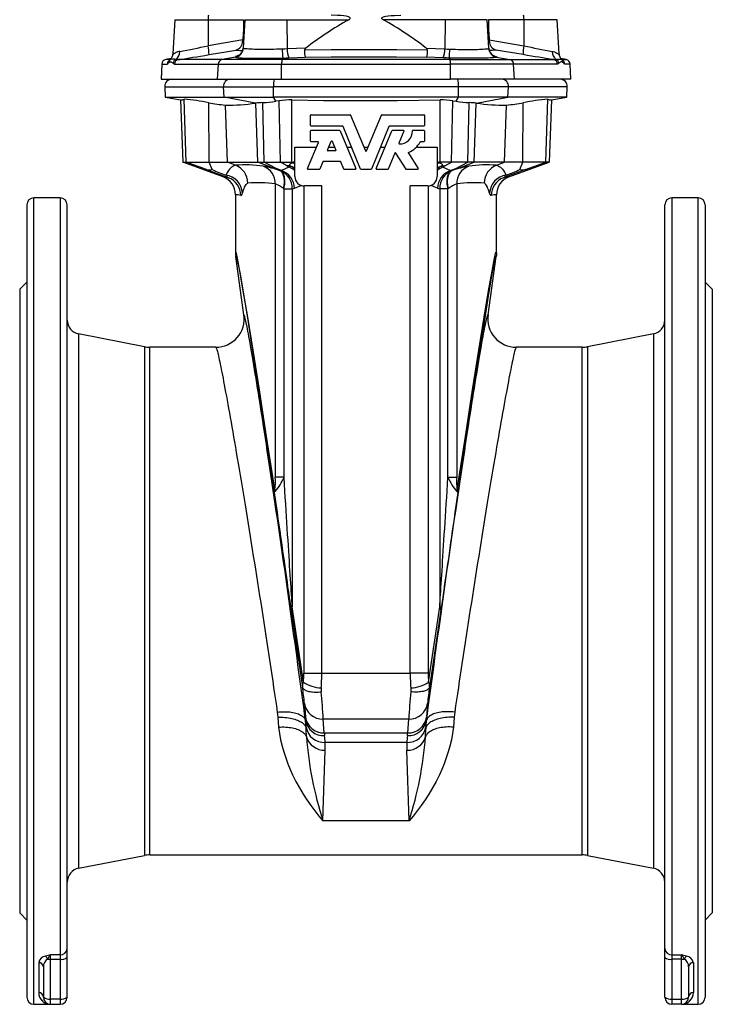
# Model space of a CAD drawing. Extents: x 9 to 1016, y 11 to 1315.
# Tile 2 of 4: x 28 to 320, y 433 to 848. Entities that reach past the tile are written whole.
import ezdxf

# ---------------------------------------------------------------- set-up
doc = ezdxf.new("R2010")
doc.units = 0
doc.layers.get('0').update_dxf_attribs({"linetype": 'CONTINUOUS'})

msp = doc.modelspace()

# ---------------------------------------------------------------- linework, layer by layer
at = {"color": 7, "linetype": 'CONTINUOUS'}
for p, q in [((93.77, 848.5), (93.01, 834.12)), ((93.77, 848.5), (107.83, 848.5)), ((107.83, 848.5), (107.79, 837.49)), ((107.83, 848.5), (122.74, 848.5)), ((123.27, 848.5), (122.64, 836.52)), ((122.74, 848.5), (122.69, 843.57)), ((123.27, 848.5), (141.01, 848.5)), ((141.01, 848.5), (141.12, 836.16)), ((141.01, 848.5), (167.18, 848.5)), ((207.76, 848.5), (181.59, 848.5)), ((207.76, 848.5), (207.65, 836.16)), ((225.51, 848.5), (207.76, 848.5)), ((226.13, 836.52), (225.51, 848.5)), ((226.03, 848.5), (226.08, 843.57)), ((240.94, 848.5), (226.03, 848.5)), ((240.94, 848.5), (240.98, 837.49)), ((255.01, 848.5), (240.94, 848.5)), ((255.76, 834.12), (255.01, 848.5)), ((123.03, 844), (122.69, 843.57)), ((225.74, 844), (226.08, 843.57)), ((122.42, 840), (107.79, 837.49)), ((122.38, 839.36), (122.42, 840)), ((122.79, 839.33), (122.38, 839.36)), ((225.99, 839.33), (226.39, 839.36)), ((226.39, 839.36), (226.35, 840)), ((226.35, 840), (240.98, 837.49)), ((122.67, 836.45), (122.65, 836.52)), ((149, 836.51), (141.12, 836.16)), ((199.77, 836.51), (207.65, 836.16)), ((226.1, 836.45), (226.13, 836.52)), ((92.2, 832.07), (89.95, 831.67)), ((91.76, 831.67), (89.95, 831.67)), ((113.7, 831.67), (95.22, 831.67)), ((119.34, 832.72), (113.7, 831.67)), ((138.96, 831.67), (113.7, 831.67)), ((139.29, 832.34), (138.96, 831.67)), ((209.82, 831.67), (138.96, 831.67)), ((141.87, 832.43), (148.8, 832.74)), ((206.9, 832.43), (199.97, 832.74)), ((209.48, 832.34), (209.82, 831.67)), ((209.82, 831.67), (235.07, 831.67)), ((229.43, 832.72), (235.07, 831.67)), ((235.07, 831.67), (253.55, 831.67)), ((258.82, 831.67), (256.57, 832.07)), ((257.01, 831.67), (258.82, 831.67)), ((257.42, 831.17), (257.41, 831.18)), ((88.3, 829.8), (87.97, 823.39)), ((88.3, 829.8), (90.61, 829.8)), ((93.59, 829.8), (112.14, 829.8)), ((111.82, 823.39), (112.14, 829.8)), ((112.14, 829.8), (138.81, 829.8)), ((138.78, 823.39), (138.81, 829.8)), ((138.81, 829.8), (209.96, 829.8)), ((209.99, 823.39), (209.96, 829.8)), ((236.64, 829.8), (209.96, 829.8)), ((236.95, 823.39), (236.64, 829.8)), ((255.18, 829.8), (236.64, 829.8)), ((260.47, 829.8), (258.16, 829.8)), ((260.81, 823.39), (260.47, 829.8)), ((87.97, 823.39), (111.82, 823.39)), ((111.82, 823.39), (138.78, 823.39)), ((138.78, 823.39), (209.99, 823.39)), ((236.95, 823.39), (209.99, 823.39)), ((260.81, 823.39), (236.95, 823.39)), ((89.52, 820.24), (89.75, 815.82)), ((89.52, 820.24), (114.34, 820.24)), ((114.34, 820.24), (135.38, 820.24)), ((114.56, 815.82), (114.34, 820.24)), ((213.39, 820.24), (135.38, 820.24)), ((135.4, 815.82), (135.38, 820.24)), ((213.37, 815.82), (213.39, 820.24)), ((234.43, 820.24), (213.39, 820.24)), ((234.21, 815.82), (234.43, 820.24)), ((259.25, 820.24), (234.43, 820.24)), ((259.02, 815.82), (259.25, 820.24)), ((89.75, 815.82), (96.25, 814.68)), ((89.75, 815.82), (114.56, 815.82)), ((96.25, 814.68), (97.16, 788.39)), ((98.61, 788.39), (97.68, 815.03)), ((114.56, 815.82), (135.4, 815.82)), ((127.86, 813.34), (114.56, 815.82)), ((213.37, 815.82), (135.4, 815.82)), ((136.35, 814.12), (135.4, 815.82)), ((137.71, 814.33), (136.35, 814.12)), ((138.35, 788.39), (137.71, 814.33)), ((143.14, 788.39), (143.14, 814.65)), ((205.63, 788.39), (205.63, 814.65)), ((210.42, 788.39), (211.06, 814.33)), ((211.06, 814.33), (212.42, 814.12)), ((212.42, 814.12), (213.37, 815.82)), ((234.21, 815.82), (213.37, 815.82)), ((220.91, 813.34), (234.21, 815.82)), ((259.02, 815.82), (234.21, 815.82)), ((250.16, 788.39), (251.09, 815.03)), ((252.53, 814.68), (251.61, 788.39)), ((252.53, 814.68), (259.02, 815.82)), ((108.23, 788.39), (108.1, 813.5)), ((115.95, 788.39), (115.12, 812.47)), ((127.92, 813.35), (127.86, 813.34)), ((128.77, 788.39), (127.92, 813.35)), ((131.47, 788.39), (130.85, 813.54)), ((217.3, 788.39), (217.92, 813.54)), ((220, 788.39), (220.86, 813.35)), ((220.86, 813.35), (220.91, 813.34)), ((232.82, 788.39), (233.65, 812.47)), ((240.54, 788.39), (240.67, 813.5)), ((151.03, 803.87), (151.03, 808.19)), ((151.27, 808.43), (167.67, 808.43)), ((167.9, 808.28), (174.16, 793.15)), ((174.61, 793.15), (180.88, 808.28)), ((181.1, 808.43), (198.79, 808.43)), ((199.03, 808.19), (199.03, 803.87)), ((151.03, 797.3), (151.03, 801.62)), ((164.47, 803.63), (151.27, 803.63)), ((151.27, 801.86), (163.28, 801.86)), ((163.5, 801.71), (170.13, 785.72)), ((172.12, 785.54), (164.69, 803.48)), ((184.08, 803.48), (176.65, 785.54)), ((178.64, 785.72), (185.27, 801.71)), ((198.79, 803.63), (184.31, 803.63)), ((185.49, 801.86), (190.17, 801.86)), ((190.39, 801.53), (188.29, 796.47)), ((194.23, 801.86), (198.79, 801.86)), ((199.03, 801.62), (199.03, 797.3)), ((154.09, 797.06), (151.27, 797.06)), ((158.18, 793.52), (159.72, 797.24)), ((160.16, 797.24), (161.7, 793.52)), ((198.79, 797.06), (197.42, 797.06)), ((144.39, 794.76), (153.5, 794.76)), ((144.39, 782.39), (144.39, 794.76)), ((149.76, 785.72), (154.31, 796.73)), ((161.48, 793.19), (158.4, 793.19)), ((158.69, 794.76), (161.19, 794.76)), ((166.39, 794.76), (168.3, 794.76)), ((173.5, 794.76), (175.27, 794.76)), ((180.47, 794.76), (182.39, 794.76)), ((195.63, 794.76), (204.39, 794.76)), ((204.39, 794.76), (204.39, 782.39)), ((163.52, 788.75), (156.37, 788.75)), ((186.53, 792.21), (183.76, 785.54)), ((191.25, 785.5), (186.95, 792.25)), ((192.24, 792.18), (196.33, 785.76)), ((97.16, 788.39), (98.61, 788.39)), ((114.12, 782.22), (97.16, 788.39)), ((98.61, 788.39), (108.23, 788.39)), ((107.15, 785.28), (98.61, 788.39)), ((108.23, 788.39), (115.95, 788.39)), ((109.49, 785.28), (108.23, 788.39)), ((115.95, 788.39), (128.77, 788.39)), ((119.34, 787.14), (115.95, 788.39)), ((128.77, 788.39), (131.47, 788.39)), ((135.7, 785.83), (128.77, 788.39)), ((131.47, 788.39), (138.35, 788.39)), ((136.45, 785.83), (131.47, 788.39)), ((135.7, 785.83), (138.07, 784.9)), ((138.71, 784.94), (136.45, 785.83)), ((138.4, 784.79), (138.07, 784.9)), ((138.35, 788.39), (143.14, 788.39)), ((141.21, 786.92), (138.35, 788.39)), ((141.85, 786.36), (138.71, 784.94)), ((141.21, 786.92), (141.85, 786.36)), ((141.93, 786.89), (141.93, 786.85)), ((143.14, 788.39), (143.68, 788.39)), ((143.14, 788.16), (143.14, 788.39)), ((144.39, 788.37), (143.68, 788.39)), ((154.65, 785.39), (149.98, 785.39)), ((156.14, 788.6), (154.87, 785.54)), ((165.01, 785.54), (163.74, 788.6)), ((169.91, 785.39), (165.23, 785.39)), ((176.43, 785.39), (172.34, 785.39)), ((183.54, 785.39), (178.87, 785.39)), ((196.12, 785.39), (191.45, 785.39)), ((204.39, 788.37), (205.1, 788.39)), ((205.63, 788.39), (205.1, 788.39)), ((210.42, 788.39), (205.63, 788.39)), ((205.63, 788.16), (205.63, 788.39)), ((206.84, 786.89), (206.84, 786.85)), ((207.56, 786.92), (206.92, 786.36)), ((206.92, 786.36), (210.06, 784.94)), ((207.56, 786.92), (210.42, 788.39)), ((210.06, 784.94), (212.32, 785.83)), ((210.38, 784.79), (210.7, 784.9)), ((217.3, 788.39), (210.42, 788.39)), ((213.08, 785.83), (210.7, 784.9)), ((212.32, 785.83), (217.3, 788.39)), ((213.08, 785.83), (220, 788.39)), ((220, 788.39), (217.3, 788.39)), ((232.82, 788.39), (220, 788.39)), ((229.43, 787.14), (232.82, 788.39)), ((240.54, 788.39), (232.82, 788.39)), ((234.65, 782.22), (251.61, 788.39)), ((239.29, 785.28), (240.54, 788.39)), ((250.16, 788.39), (240.54, 788.39)), ((241.62, 785.28), (250.16, 788.39)), ((251.61, 788.39), (250.16, 788.39)), ((136.13, 779.25), (136.13, 655.6)), ((139.62, 777.38), (139.83, 777.25)), ((139.83, 777.25), (143.32, 777.25)), ((139.83, 655.6), (139.83, 777.25)), ((143.32, 777.25), (143.32, 601.01)), ((144.29, 777.43), (147, 778.64)), ((148.22, 778.4), (148.22, 572.95)), ((155.74, 778.39), (148.39, 778.39)), ((155.74, 572.95), (155.74, 778.39)), ((200.39, 778.39), (193.03, 778.39)), ((193.03, 572.95), (193.03, 778.39)), ((200.55, 778.4), (200.55, 572.95)), ((204.48, 777.43), (201.78, 778.64)), ((205.46, 777.25), (205.46, 601.01)), ((208.94, 777.25), (205.46, 777.25)), ((209.15, 777.38), (208.94, 777.25)), ((208.94, 655.6), (208.94, 777.25)), ((212.64, 779.25), (212.64, 655.6)), ((45.39, 773.39), (34.39, 773.39)), ((34.39, 433.39), (34.39, 773.39)), ((45.39, 773.39), (45.39, 454.23)), ((119.39, 774.71), (119.39, 750.08)), ((229.39, 750.08), (229.39, 774.71)), ((314.39, 773.39), (303.39, 773.39)), ((303.39, 773.39), (303.39, 454.23)), ((314.39, 433.39), (314.39, 773.39)), ((31.39, 770.39), (31.39, 436.39)), ((48.39, 456.86), (48.39, 770.39)), ((300.39, 456.86), (300.39, 770.39)), ((317.39, 770.39), (317.39, 436.39)), ((122.94, 724.06), (119.48, 748.66)), ((225.83, 724.06), (229.29, 748.66)), ((31.39, 737.89), (28.39, 734.89)), ((28.39, 734.89), (28.39, 471.89)), ((320.39, 734.89), (317.39, 737.89)), ((320.39, 734.89), (320.39, 471.89)), ((80.97, 710.61), (53.24, 716)), ((53.24, 716), (53.24, 490.78)), ((295.53, 716), (267.8, 710.61)), ((295.53, 716), (295.53, 490.78)), ((80.97, 710.61), (80.97, 496.17)), ((111.06, 710.39), (83.26, 710.39)), ((83.26, 496.39), (83.26, 710.39)), ((265.51, 710.39), (237.72, 710.39)), ((265.51, 496.39), (265.51, 710.39)), ((267.8, 710.61), (267.8, 496.17)), ((139.83, 655.6), (136.13, 655.6)), ((208.94, 655.6), (212.64, 655.6)), ((142.81, 599.62), (147.61, 567.15)), ((148.01, 569.25), (143.32, 601.01)), ((200.77, 569.25), (205.46, 601.01)), ((205.96, 599.62), (201.17, 567.15)), ((148.22, 572.95), (155.74, 572.95)), ((155.74, 572.95), (193.03, 572.95)), ((200.55, 572.95), (193.03, 572.95)), ((148.44, 560.24), (148.87, 554.42)), ((200.33, 560.24), (199.9, 554.42)), ((148.99, 553.04), (148.86, 553.03)), ((192.41, 553.63), (156.36, 553.63)), ((156.79, 547.8), (156.36, 553.63)), ((191.98, 547.8), (192.41, 553.63)), ((199.78, 553.04), (199.91, 553.03)), ((149.16, 550.19), (149.18, 549.54)), ((149.3, 546.2), (149.18, 549.54)), ((199.47, 546.2), (199.6, 549.54)), ((199.61, 550.19), (199.6, 549.54)), ((156.79, 547.8), (191.98, 547.8)), ((191.63, 543.81), (157.14, 543.81)), ((156.25, 510.73), (157.15, 540.53)), ((192.52, 510.73), (191.62, 540.53)), ((192.52, 510.73), (156.25, 510.73)), ((53.24, 490.78), (80.97, 496.17)), ((83.26, 496.39), (265.51, 496.39)), ((267.8, 496.17), (295.53, 490.78)), ((28.39, 471.89), (31.39, 468.89)), ((317.39, 468.89), (320.39, 471.89)), ((48.39, 453.15), (48.39, 456.86)), ((300.39, 453.15), (300.39, 456.86)), ((45.39, 454.23), (41.39, 454.23)), ((41.39, 452.37), (41.39, 454.23)), ((45.39, 454.23), (45.39, 452.37)), ((48.39, 436.39), (48.39, 453.15)), ((300.39, 436.39), (300.39, 453.15)), ((303.39, 454.23), (307.39, 454.23)), ((303.39, 454.23), (303.39, 452.37)), ((307.39, 452.37), (307.39, 454.23)), ((36.39, 450.95), (36.39, 438.33)), ((38.39, 449.15), (38.39, 436.39)), ((41.39, 452.37), (45.39, 452.37)), ((41.39, 435.62), (41.39, 452.37)), ((45.39, 452.37), (45.39, 435.62)), ((307.39, 452.37), (303.39, 452.37)), ((303.39, 452.37), (303.39, 435.62)), ((307.39, 435.62), (307.39, 452.37)), ((310.39, 449.15), (310.39, 436.39)), ((312.39, 450.95), (312.39, 438.33)), ((34.39, 433.39), (41.39, 433.39)), ((45.39, 435.62), (41.39, 435.62)), ((41.39, 433.39), (41.39, 435.62)), ((41.39, 433.39), (45.39, 433.39)), ((45.39, 435.62), (45.39, 433.39)), ((303.39, 435.62), (307.39, 435.62)), ((303.39, 435.62), (303.39, 433.39)), ((307.39, 433.39), (303.39, 433.39)), ((307.39, 433.39), (307.39, 435.62)), ((307.39, 433.39), (314.39, 433.39))]:
    msp.add_line(p, q, dxfattribs=at)
for points in [[(167.18, 848.5), (167.39, 848.63), (167.58, 848.79), (167.67, 848.94), (167.7, 849.05), (167.69, 849.16), (167.65, 849.26), (167.51, 849.4), (167.3, 849.54), (167.05, 849.65), (166.58, 849.8), (166.09, 849.92), (165.09, 850.09), (163.74, 850.24), (162.39, 850.33), (159.67, 850.39)], [(181.59, 848.5), (181.38, 848.63), (181.2, 848.79), (181.1, 848.94), (181.07, 849.05), (181.08, 849.16), (181.13, 849.26), (181.26, 849.4), (181.48, 849.54), (181.72, 849.65), (182.19, 849.8), (182.68, 849.92), (183.69, 850.09), (185.03, 850.24), (186.38, 850.33), (189.1, 850.39)], [(122.69, 843.57), (122.65, 843.12), (122.62, 842.67), (122.59, 842.23), (122.55, 841.78), (122.52, 841.34), (122.49, 840.89), (122.45, 840.44), (122.42, 840)], [(226.08, 843.57), (226.12, 843.12), (226.15, 842.67), (226.19, 842.23), (226.22, 841.78), (226.25, 841.34), (226.29, 840.89), (226.32, 840.44), (226.35, 840)], [(95.88, 835.12), (95.41, 835.02), (94.98, 834.88), (94.4, 834.62), (93.91, 834.35), (93.64, 834.18), (93.41, 834.05), (93.23, 833.97), (93.09, 833.96), (93.02, 834.04), (93.02, 834.12)], [(108.2, 833.76), (116.07, 835.11), (119.5, 835.7)], [(119.5, 835.7), (120.29, 835.64), (121.15, 835.57), (122.08, 835.5), (122.43, 835.47)], [(139.06, 836.07), (137.88, 836.04), (136.69, 836.01), (135.52, 835.99), (134.23, 835.97), (132.97, 835.96), (131.74, 835.96), (130.56, 835.96), (129.44, 835.96), (128.38, 835.98), (127.39, 836), (126.48, 836.03), (125.66, 836.06), (124.92, 836.1), (124.28, 836.15), (123.74, 836.2), (123.22, 836.28), (122.86, 836.36), (122.67, 836.45)], [(141.12, 836.16), (140.1, 836.11), (139.06, 836.07)], [(200.33, 835.63), (187.36, 835.74), (174.39, 835.78), (159.64, 835.73), (148.44, 835.63)], [(207.65, 836.16), (208.67, 836.11), (209.71, 836.07)], [(209.71, 836.07), (210.89, 836.04), (212.08, 836.01), (213.25, 835.99), (214.54, 835.97), (215.81, 835.96), (217.03, 835.96), (218.21, 835.96), (219.33, 835.96), (220.39, 835.98), (221.38, 836), (222.29, 836.03), (223.11, 836.06), (223.85, 836.1), (224.49, 836.15), (225.03, 836.2), (225.55, 836.28), (225.91, 836.36), (226.1, 836.45)], [(229.27, 835.7), (228.48, 835.64), (227.62, 835.57), (226.7, 835.5), (226.34, 835.47)], [(240.58, 833.76), (232.7, 835.11), (229.27, 835.7)], [(252.9, 835.12), (253.36, 835.02), (253.79, 834.88), (254.37, 834.62), (254.86, 834.35), (255.14, 834.18), (255.36, 834.05), (255.54, 833.97), (255.68, 833.96), (255.75, 834.04), (255.75, 834.12)], [(90.99, 830.11), (91.18, 830.33), (91.36, 830.49), (91.75, 830.7), (91.98, 830.73), (92.2, 830.71), (92.43, 830.63), (92.66, 830.49), (92.87, 830.33), (93.09, 830.11)], [(91.36, 831.18), (91.35, 831.17), (91.35, 831.17)], [(94.24, 831.78), (93.65, 831.85), (93.16, 831.85), (92.76, 831.83), (92.44, 831.81), (92.18, 831.82), (92.03, 831.85), (91.99, 831.86), (91.99, 831.86)], [(95.22, 831.67), (94.72, 831.68), (94.24, 831.78)], [(95.22, 831.67), (96, 831.78), (96.82, 831.91), (97.7, 832.04), (98.6, 832.18), (100, 832.4), (101.45, 832.63), (103, 832.88), (104.6, 833.15), (106.38, 833.45), (108.2, 833.76)], [(120.87, 833.46), (120.53, 833.36), (120.02, 833.19), (119.65, 833.04), (119.41, 832.92), (119.31, 832.81), (119.34, 832.72)], [(119.34, 832.72), (119.48, 832.65), (119.75, 832.59), (120.12, 832.53), (120.61, 832.47), (121.27, 832.42), (122.04, 832.37), (122.94, 832.33), (123.94, 832.3), (125.05, 832.27), (126.26, 832.25), (127.55, 832.23), (128.92, 832.23), (130.35, 832.23), (131.85, 832.23), (133.4, 832.24), (134.97, 832.26), (136.4, 832.28), (137.85, 832.31), (139.29, 832.34)], [(139.29, 832.34), (140.59, 832.38), (141.87, 832.43)], [(148.8, 832.74), (159.66, 832.84), (174.39, 832.89), (187.18, 832.86), (199.97, 832.74)], [(209.48, 832.34), (208.19, 832.38), (206.9, 832.43)], [(229.43, 832.72), (229.29, 832.65), (229.03, 832.59), (228.65, 832.53), (228.16, 832.47), (227.51, 832.42), (226.73, 832.37), (225.83, 832.33), (224.83, 832.3), (223.72, 832.27), (222.52, 832.25), (221.22, 832.23), (219.86, 832.23), (218.42, 832.23), (216.92, 832.23), (215.38, 832.24), (213.8, 832.26), (212.37, 832.28), (210.92, 832.31), (209.48, 832.34)], [(227.9, 833.46), (228.24, 833.36), (228.75, 833.19), (229.12, 833.04), (229.36, 832.92), (229.46, 832.81), (229.43, 832.72)], [(253.55, 831.67), (252.77, 831.78), (251.95, 831.91), (251.08, 832.04), (250.17, 832.18), (248.78, 832.4), (247.32, 832.63), (245.77, 832.88), (244.17, 833.15), (242.39, 833.45), (240.58, 833.76)], [(253.55, 831.67), (254.06, 831.68), (254.53, 831.78)], [(254.53, 831.78), (255.12, 831.85), (255.61, 831.85), (256.01, 831.83), (256.33, 831.81), (256.59, 831.82), (256.74, 831.85), (256.79, 831.86), (256.78, 831.86)], [(257.78, 830.11), (257.6, 830.33), (257.41, 830.49), (257.02, 830.7), (256.8, 830.73), (256.57, 830.71), (256.34, 830.63), (256.11, 830.49), (255.9, 830.33), (255.68, 830.11)], [(90.61, 829.8), (90.79, 829.89), (90.99, 830.11)], [(93.09, 830.11), (93.33, 829.89), (93.59, 829.8)], [(255.68, 830.11), (255.44, 829.89), (255.18, 829.8)], [(258.16, 829.8), (257.98, 829.89), (257.78, 830.11)], [(143.14, 814.65), (156.46, 814.5), (169.78, 814.43), (187.71, 814.47), (205.63, 814.65)], [(107.15, 785.28), (108.98, 784.6), (110.86, 783.9), (112.79, 783.19), (114.75, 782.46), (116.38, 781.86)], [(119.34, 787.14), (119, 787.07), (118.61, 786.9), (118.19, 786.65), (117.74, 786.32), (117.3, 785.91), (116.87, 785.44), (116.43, 784.87), (116.02, 784.25), (115.29, 782.92)], [(139.62, 777.38), (139.75, 777.99), (139.85, 778.59), (139.92, 779.19), (139.96, 779.77), (139.97, 780.34), (139.96, 780.89), (139.92, 781.42), (139.84, 781.93), (139.75, 782.4), (139.62, 782.85), (139.47, 783.26), (139.29, 783.64), (139.09, 783.97), (138.87, 784.27), (138.62, 784.52), (138.36, 784.73), (138.07, 784.9)], [(139.83, 777.25), (139.95, 777.86), (140.05, 778.46), (140.11, 779.06), (140.16, 779.64), (140.17, 780.21), (140.16, 780.76), (140.12, 781.29), (140.06, 781.8), (139.96, 782.28), (139.85, 782.72), (139.71, 783.14), (139.54, 783.51), (139.35, 783.85), (139.14, 784.15), (138.91, 784.41), (138.66, 784.62), (138.4, 784.79)], [(141.93, 786.89), (141.23, 786.92), (141.21, 786.92)], [(143.68, 788.39), (143.41, 788.28), (143.14, 788.16)], [(205.1, 788.39), (205.37, 788.28), (205.63, 788.16)], [(206.84, 786.89), (207.54, 786.92), (207.56, 786.92)], [(208.94, 777.25), (208.82, 777.86), (208.73, 778.46), (208.66, 779.06), (208.62, 779.64), (208.6, 780.21), (208.61, 780.76), (208.65, 781.29), (208.72, 781.8), (208.81, 782.28), (208.92, 782.72), (209.06, 783.14), (209.23, 783.51), (209.42, 783.85), (209.63, 784.15), (209.86, 784.41), (210.11, 784.62), (210.38, 784.79)], [(209.15, 777.38), (209.02, 777.99), (208.93, 778.59), (208.86, 779.19), (208.81, 779.77), (208.8, 780.34), (208.81, 780.89), (208.86, 781.42), (208.93, 781.93), (209.03, 782.4), (209.15, 782.85), (209.3, 783.26), (209.48, 783.64), (209.68, 783.97), (209.91, 784.27), (210.15, 784.52), (210.42, 784.73), (210.7, 784.9)], [(229.43, 787.14), (229.77, 787.07), (230.16, 786.9), (230.58, 786.65), (231.03, 786.32), (231.47, 785.91), (231.9, 785.44), (232.34, 784.87), (232.75, 784.25), (233.48, 782.92)], [(241.62, 785.28), (239.79, 784.6), (237.91, 783.9), (235.99, 783.19), (234.03, 782.46), (232.4, 781.86)], [(122.3, 775.41), (122.75, 776.71), (122.99, 777.33), (123.23, 777.92), (123.54, 778.55), (123.87, 779.08), (124.09, 779.35), (124.33, 779.54), (124.57, 779.62)], [(226.48, 775.41), (226.02, 776.71), (225.79, 777.33), (225.54, 777.92), (225.23, 778.55), (224.91, 779.08), (224.68, 779.35), (224.44, 779.54), (224.2, 779.62)], [(121.61, 774.34), (121.74, 774.36), (121.88, 774.49), (122.03, 774.73), (122.18, 775.06), (122.3, 775.41)], [(227.17, 774.34), (227.03, 774.36), (226.89, 774.49), (226.74, 774.73), (226.6, 775.06), (226.48, 775.41)], [(135.94, 650.42), (132.48, 672.82), (129.42, 692.42), (126.77, 709.2), (124.51, 723.15), (122.67, 734.25), (121.23, 742.5), (120.21, 747.89), (119.59, 750.42), (119.39, 750.08)], [(119.39, 750.08), (119.41, 749.37), (119.48, 748.66)], [(119.48, 748.66), (119.68, 749.04), (120.28, 746.54), (121.28, 741.18), (122.69, 732.94), (124.5, 721.86), (126.7, 707.92), (129.31, 691.14), (132.3, 671.54), (135.7, 649.13)], [(212.83, 650.42), (216.29, 672.82), (219.35, 692.42), (222.01, 709.2), (224.26, 723.15), (226.1, 734.25), (227.54, 742.5), (228.56, 747.89), (229.18, 750.42), (229.39, 750.08)], [(229.29, 748.66), (229.09, 749.04), (228.49, 746.54), (227.49, 741.18), (226.08, 732.94), (224.28, 721.86), (222.07, 707.92), (219.47, 691.14), (216.47, 671.54), (213.08, 649.13)], [(229.39, 750.08), (229.36, 749.37), (229.29, 748.66)], [(148.86, 553.03), (148.49, 555.86), (148.11, 558.72), (147.72, 561.62), (147.33, 564.54), (146.93, 567.49), (146.53, 570.47), (146.13, 573.47), (145.71, 576.49), (145.3, 579.53), (144.88, 582.59), (144.46, 585.67), (144.03, 588.76), (143.6, 591.86), (143.17, 594.97), (142.74, 598.08), (142.3, 601.2), (141.86, 604.33), (141.42, 607.45), (140.98, 610.57), (140.54, 613.69), (140.1, 616.8), (139.66, 619.91), (139.21, 623), (138.77, 626.09), (138.33, 629.15), (137.89, 632.2), (137.45, 635.24), (137.01, 638.25), (136.58, 641.24), (136.14, 644.2), (135.71, 647.14), (135.28, 650.04), (134.86, 652.92), (134.43, 655.76), (134.02, 658.57), (133.6, 661.34), (133.19, 664.08), (132.78, 666.77), (132.38, 669.42), (131.99, 672.02), (131.59, 674.58), (131.21, 677.09), (130.83, 679.56), (130.46, 681.97), (130.09, 684.32), (129.73, 686.63), (129.37, 688.87), (129.03, 691.06), (128.69, 693.19), (128.35, 695.26), (128.03, 697.27), (127.71, 699.21), (127.41, 701.09), (127.11, 702.9), (126.82, 704.64), (126.53, 706.32), (126.26, 707.93), (126, 709.46), (125.74, 710.93), (125.5, 712.32), (125.26, 713.63), (125.04, 714.87), (124.82, 716.04), (124.62, 717.13), (124.42, 718.14), (124.24, 719.08), (124.07, 719.93), (123.9, 720.71), (123.75, 721.4), (123.61, 722.02), (123.48, 722.56), (123.36, 723.01), (123.26, 723.39), (123.16, 723.68), (123.08, 723.89), (123, 724.02), (122.94, 724.06)], [(199.91, 553.03), (200.28, 555.86), (200.66, 558.72), (201.05, 561.62), (201.44, 564.54), (201.84, 567.49), (202.24, 570.47), (202.65, 573.47), (203.06, 576.49), (203.47, 579.53), (203.89, 582.59), (204.31, 585.67), (204.74, 588.76), (205.17, 591.86), (205.6, 594.97), (206.03, 598.08), (206.47, 601.2), (206.91, 604.33), (207.35, 607.45), (207.79, 610.57), (208.23, 613.69), (208.67, 616.8), (209.11, 619.91), (209.56, 623), (210, 626.09), (210.44, 629.15), (210.88, 632.2), (211.32, 635.24), (211.76, 638.25), (212.19, 641.24), (212.63, 644.2), (213.06, 647.14), (213.49, 650.04), (213.91, 652.92), (214.34, 655.76), (214.76, 658.57), (215.17, 661.34), (215.58, 664.08), (215.99, 666.77), (216.39, 669.42), (216.79, 672.02), (217.18, 674.58), (217.56, 677.09), (217.94, 679.56), (218.32, 681.97), (218.68, 684.32), (219.05, 686.63), (219.4, 688.87), (219.75, 691.06), (220.09, 693.19), (220.42, 695.26), (220.74, 697.27), (221.06, 699.21), (221.37, 701.09), (221.67, 702.9), (221.96, 704.64), (222.24, 706.32), (222.51, 707.93), (222.78, 709.46), (223.03, 710.93), (223.27, 712.32), (223.51, 713.63), (223.73, 714.87), (223.95, 716.04), (224.15, 717.13), (224.35, 718.14), (224.53, 719.08), (224.71, 719.93), (224.87, 720.71), (225.02, 721.4), (225.16, 722.02), (225.29, 722.56), (225.41, 723.01), (225.51, 723.39), (225.61, 723.68), (225.7, 723.89), (225.77, 724.02), (225.83, 724.06)], [(111.06, 710.39), (111.12, 710.36), (111.19, 710.25), (111.27, 710.06), (111.37, 709.8), (111.48, 709.47), (111.59, 709.07), (111.72, 708.59), (111.86, 708.04), (112.01, 707.41), (112.18, 706.72), (112.35, 705.95), (112.53, 705.12), (112.73, 704.21), (112.93, 703.23), (113.14, 702.19), (113.37, 701.08), (113.6, 699.89), (113.85, 698.65), (114.1, 697.33), (114.37, 695.95), (114.64, 694.51), (114.92, 693.01), (115.21, 691.44), (115.51, 689.81), (115.82, 688.12), (116.13, 686.38), (116.46, 684.57), (116.79, 682.72), (117.13, 680.8), (117.48, 678.83), (117.83, 676.81), (118.19, 674.74), (118.56, 672.62), (118.93, 670.46), (119.31, 668.24), (119.7, 665.98), (120.09, 663.68), (120.49, 661.34), (120.89, 658.96), (121.3, 656.53), (121.71, 654.08), (122.12, 651.58), (122.54, 649.06), (122.96, 646.5), (123.39, 643.91), (123.82, 641.29), (124.25, 638.65), (124.68, 635.99), (125.12, 633.3), (125.56, 630.59), (126, 627.86), (126.44, 625.11), (126.88, 622.35), (127.32, 619.58), (127.77, 616.8), (128.21, 614), (128.65, 611.2), (129.09, 608.39), (129.54, 605.58), (129.98, 602.77), (130.41, 599.96), (130.85, 597.15), (131.28, 594.35), (131.72, 591.55), (132.15, 588.76), (132.57, 585.98), (133, 583.21), (133.41, 580.46), (133.83, 577.72), (134.24, 575), (134.65, 572.3), (135.05, 569.62), (135.45, 566.97), (135.84, 564.33), (136.23, 561.73), (136.61, 559.16), (136.98, 556.61)], [(237.72, 710.39), (237.65, 710.36), (237.58, 710.25), (237.5, 710.06), (237.4, 709.8), (237.3, 709.47), (237.18, 709.07), (237.05, 708.59), (236.91, 708.04), (236.76, 707.41), (236.6, 706.72), (236.42, 705.95), (236.24, 705.12), (236.05, 704.21), (235.84, 703.23), (235.63, 702.19), (235.4, 701.08), (235.17, 699.89), (234.92, 698.65), (234.67, 697.33), (234.41, 695.95), (234.13, 694.51), (233.85, 693.01), (233.56, 691.44), (233.26, 689.81), (232.95, 688.12), (232.64, 686.38), (232.31, 684.57), (231.98, 682.72), (231.64, 680.8), (231.29, 678.83), (230.94, 676.81), (230.58, 674.74), (230.21, 672.62), (229.84, 670.46), (229.46, 668.24), (229.07, 665.98), (228.68, 663.68), (228.28, 661.34), (227.88, 658.96), (227.48, 656.53), (227.07, 654.08), (226.65, 651.58), (226.23, 649.06), (225.81, 646.5), (225.38, 643.91), (224.95, 641.29), (224.52, 638.65), (224.09, 635.99), (223.65, 633.3), (223.21, 630.59), (222.77, 627.86), (222.33, 625.11), (221.89, 622.35), (221.45, 619.58), (221, 616.8), (220.56, 614), (220.12, 611.2), (219.68, 608.39), (219.24, 605.58), (218.8, 602.77), (218.36, 599.96), (217.92, 597.15), (217.49, 594.35), (217.06, 591.55), (216.63, 588.76), (216.2, 585.98), (215.78, 583.21), (215.36, 580.46), (214.94, 577.72), (214.53, 575), (214.12, 572.3), (213.72, 569.62), (213.32, 566.97), (212.93, 564.33), (212.55, 561.73), (212.17, 559.16), (211.79, 556.61)], [(143.32, 601.01), (143.24, 602.16), (143.16, 603.4), (143.07, 604.73), (142.98, 606.13), (142.89, 607.62), (142.78, 609.19), (142.68, 610.85), (142.57, 612.58), (142.45, 614.39), (142.33, 616.27), (142.2, 618.23), (142.07, 620.27), (141.94, 622.37), (141.8, 624.55), (141.66, 626.8), (141.51, 629.11), (141.36, 631.49), (141.2, 633.94), (141.04, 636.45), (140.88, 639.02), (140.71, 641.64), (140.54, 644.33), (140.37, 647.07), (140.19, 649.86), (140.02, 652.71), (139.83, 655.6)], [(205.46, 601.01), (205.53, 602.16), (205.61, 603.4), (205.7, 604.73), (205.79, 606.13), (205.89, 607.62), (205.99, 609.19), (206.09, 610.85), (206.21, 612.58), (206.32, 614.39), (206.44, 616.27), (206.57, 618.23), (206.7, 620.27), (206.83, 622.37), (206.97, 624.55), (207.11, 626.8), (207.26, 629.11), (207.41, 631.49), (207.57, 633.94), (207.73, 636.45), (207.89, 639.02), (208.06, 641.64), (208.23, 644.33), (208.4, 647.07), (208.58, 649.86), (208.76, 652.71), (208.94, 655.6)], [(135.7, 649.13), (136.1, 646.29), (136.49, 643.51), (136.88, 640.79), (137.26, 638.13), (137.63, 635.52), (138, 632.98), (138.35, 630.5), (138.7, 628.08), (139.03, 625.74), (139.36, 623.46), (139.68, 621.25), (139.98, 619.11), (140.28, 617.05), (140.57, 615.06), (140.84, 613.15), (141.11, 611.32), (141.36, 609.57), (141.6, 607.9), (141.83, 606.31), (142.05, 604.8), (142.26, 603.37), (142.46, 602.03), (142.64, 600.78), (142.81, 599.62)], [(213.08, 649.13), (212.67, 646.29), (212.28, 643.51), (211.89, 640.79), (211.51, 638.13), (211.14, 635.52), (210.78, 632.98), (210.42, 630.5), (210.08, 628.08), (209.74, 625.74), (209.41, 623.46), (209.1, 621.25), (208.79, 619.11), (208.49, 617.05), (208.21, 615.06), (207.93, 613.15), (207.67, 611.32), (207.41, 609.57), (207.17, 607.9), (206.94, 606.31), (206.72, 604.8), (206.51, 603.37), (206.32, 602.03), (206.13, 600.78), (205.96, 599.62)], [(147.61, 567.15), (147.67, 566.92), (147.79, 566.69), (147.96, 566.47), (148.17, 566.26), (148.43, 566.07), (148.73, 565.89), (149.08, 565.72), (149.46, 565.57), (149.89, 565.44), (150.35, 565.32), (150.84, 565.22), (151.36, 565.14), (151.9, 565.08), (152.47, 565.04), (153.06, 565.03), (153.66, 565.03), (154.28, 565.05), (154.9, 565.09), (155.53, 565.15)], [(155.52, 566.78), (155.5, 565.96), (155.53, 565.15)], [(201.17, 567.15), (201.1, 566.92), (200.98, 566.69), (200.81, 566.47), (200.6, 566.26), (200.34, 566.07), (200.04, 565.89), (199.69, 565.72), (199.31, 565.57), (198.88, 565.44), (198.43, 565.32), (197.93, 565.22), (197.41, 565.14), (196.87, 565.08), (196.3, 565.04), (195.71, 565.03), (195.11, 565.03), (194.49, 565.05), (193.87, 565.09), (193.25, 565.15)], [(193.25, 566.78), (193.28, 565.96), (193.25, 565.15)], [(136.98, 556.61), (137.75, 556.68), (138.52, 556.73), (139.29, 556.76), (140.04, 556.76), (140.78, 556.74), (141.51, 556.7), (142.21, 556.64), (142.9, 556.55), (143.56, 556.44), (144.19, 556.31), (144.79, 556.16), (145.36, 555.99), (145.89, 555.8), (146.38, 555.59), (146.84, 555.36), (147.25, 555.12), (147.62, 554.86), (147.95, 554.59), (148.23, 554.3), (148.46, 554), (148.64, 553.69), (148.78, 553.36), (148.86, 553.03)], [(136.98, 556.61), (137.11, 555.51), (137.19, 554.41)], [(211.79, 556.61), (211.02, 556.68), (210.25, 556.73), (209.48, 556.76), (208.73, 556.76), (207.99, 556.74), (207.26, 556.7), (206.56, 556.64), (205.87, 556.55), (205.22, 556.44), (204.58, 556.31), (203.98, 556.16), (203.42, 555.99), (202.88, 555.8), (202.39, 555.59), (201.93, 555.36), (201.52, 555.12), (201.15, 554.86), (200.82, 554.59), (200.54, 554.3), (200.31, 554), (200.13, 553.69), (200, 553.36), (199.91, 553.03)], [(211.79, 556.61), (211.66, 555.51), (211.58, 554.41)], [(137.19, 554.41), (137.96, 554.43), (138.72, 554.42), (139.47, 554.39), (140.22, 554.34), (140.95, 554.26), (141.67, 554.17), (142.37, 554.05), (143.05, 553.91), (143.71, 553.75), (144.34, 553.58), (144.94, 553.38), (145.5, 553.16), (146.04, 552.93), (146.54, 552.68), (147, 552.42), (147.42, 552.14), (147.8, 551.85), (148.13, 551.54), (148.42, 551.23), (148.67, 550.91), (148.87, 550.57), (149.02, 550.24), (149.12, 549.89), (149.18, 549.54)], [(137.19, 554.41), (137.33, 552.32), (137.52, 550.26)], [(149.18, 549.54), (149.06, 551.29), (148.86, 553.03)], [(211.58, 554.41), (210.81, 554.43), (210.05, 554.42), (209.3, 554.39), (208.55, 554.34), (207.82, 554.26), (207.1, 554.17), (206.4, 554.05), (205.72, 553.91), (205.06, 553.75), (204.44, 553.58), (203.84, 553.38), (203.27, 553.16), (202.73, 552.93), (202.24, 552.68), (201.78, 552.42), (201.35, 552.14), (200.98, 551.85), (200.64, 551.54), (200.35, 551.23), (200.1, 550.91), (199.91, 550.57), (199.75, 550.24), (199.65, 549.89), (199.6, 549.54)], [(199.6, 549.54), (199.72, 551.29), (199.91, 553.03)], [(211.58, 554.41), (211.44, 552.32), (211.25, 550.26)], [(137.52, 550.26), (138.28, 550.3), (139.04, 550.32), (139.79, 550.32), (140.53, 550.29), (141.26, 550.24), (141.97, 550.16), (142.67, 550.06), (143.34, 549.94), (143.99, 549.79), (144.62, 549.62), (145.21, 549.43), (145.78, 549.22), (146.31, 548.99), (146.81, 548.74), (147.27, 548.47), (147.69, 548.19), (148.07, 547.89), (148.4, 547.57), (148.7, 547.25), (148.94, 546.91), (149.15, 546.56), (149.3, 546.2)], [(137.52, 550.26), (137.89, 547.54), (138.39, 544.88), (139, 542.29), (139.72, 539.77), (140.54, 537.25), (141.44, 534.8), (142.42, 532.42), (143.46, 530.13), (144.86, 527.31), (146.34, 524.61), (147.88, 522.03), (149.46, 519.57), (151.12, 517.18), (152.8, 514.92), (154.51, 512.78), (156.22, 510.76), (156.25, 510.73)], [(211.25, 550.26), (210.88, 547.54), (210.38, 544.88), (209.77, 542.29), (209.06, 539.77), (208.23, 537.25), (207.33, 534.8), (206.35, 532.42), (205.31, 530.13), (203.91, 527.31), (202.43, 524.61), (200.9, 522.03), (199.31, 519.57), (197.65, 517.18), (195.97, 514.92), (194.26, 512.78), (192.55, 510.76), (192.52, 510.73)], [(211.25, 550.26), (210.49, 550.3), (209.73, 550.32), (208.98, 550.32), (208.24, 550.29), (207.52, 550.24), (206.8, 550.16), (206.11, 550.06), (205.43, 549.94), (204.78, 549.79), (204.15, 549.62), (203.56, 549.43), (202.99, 549.22), (202.46, 548.99), (201.96, 548.74), (201.5, 548.47), (201.08, 548.19), (200.7, 547.89), (200.37, 547.57), (200.08, 547.25), (199.83, 546.91), (199.63, 546.56), (199.47, 546.2)]]:
    msp.add_lwpolyline(points, dxfattribs=at)
for centre, radius, start, end in [((114.33, 848.97), 6.52, 167.4164, 184.1755), ((238.65, 720.36), 146.72, 119.1506, 127.6611), ((110.12, 720.36), 146.72, 52.3389, 60.8494), ((234.44, 848.97), 6.52, 355.8245, 12.5836), ((118.55, 839.41), 3.83, 284.2605, 359.3417), ((230.22, 839.41), 3.83, 180.6583, 255.7395), ((91.96, 834.97), 3.92, 305.5612, 2.2977), ((43.03, 1132.76), 302.29, 280.0676, 282.3701), ((91.15, 833.79), 17.05, 359.8921, 12.5247), ((118.67, 836.67), 4.01, 279.6891, 356.8279), ((118.95, 836.61), 3.68, 297.2652, 358.529), ((169.78, 836.12), 30.71, 180.0863, 187.0619), ((149.38, 835.88), 8.26, 178.0653, 204.701), ((149.64, 835.48), 1.21, 121.6528, 173.0284), ((158.54, 835.44), 10.1, 178.9228, 195.4794), ((199.13, 835.48), 1.21, 6.9716, 58.3472), ((190.23, 835.44), 10.1, 344.5206, 1.0772), ((199.39, 835.88), 8.26, 335.299, 1.9347), ((179, 836.12), 30.71, 352.9381, 359.9137), ((230.11, 836.67), 4.01, 183.1721, 260.3109), ((229.82, 836.61), 3.68, 181.4765, 242.6946), ((257.63, 833.79), 17.05, 167.4753, 180.1079), ((305.74, 1132.76), 302.29, 257.6299, 259.9324), ((256.81, 834.97), 3.92, 177.7023, 234.4388), ((90.3, 829.7), 2, 100, 177), ((92.61, 829.7), 2, 125.1083, 177.0635), ((92.92, 830.04), 1.93, 143.4921, 178.0966), ((94.13, 829.23), 3.38, 129.1798, 144.6064), ((89.9, 834.17), 3.11, 312.0392, 359.1623), ((95.11, 829.95), 2.03, 115.429, 175.4498), ((95.58, 829.71), 1.99, 100.387, 177.2846), ((114.1, 829.75), 1.97, 101.8083, 178.2739), ((146.51, 830.14), 7.7, 168.5283, 182.475), ((202.27, 830.14), 7.7, 357.525, 11.4717), ((234.67, 829.75), 1.97, 1.7261, 78.1917), ((253.19, 829.71), 1.99, 2.7154, 79.613), ((253.66, 829.95), 2.03, 4.5502, 64.571), ((258.91, 834.19), 3.15, 181.1104, 227.5761), ((254.51, 829.1), 3.57, 35.832, 50.4631), ((256.16, 829.7), 2, 2.936, 54.4559), ((255.85, 830.04), 1.93, 1.9041, 36.4995), ((258.47, 829.7), 2, 3, 80), ((92.52, 820.39), 3, 90, 183), ((117.26, 820.46), 2.93, 91.7825, 184.4579), ((143.83, 821.05), 8.48, 163.9403, 185.4819), ((204.95, 821.05), 8.48, 354.5181, 16.0597), ((231.51, 820.46), 2.93, 355.5421, 88.2175), ((256.25, 820.39), 3, 357, 90), ((96.54, 816.57), 1.91, 261.135, 306.6518), ((86.63, 703.74), 111.84, 78.931, 84.3301), ((129.01, 857.31), 43.81, 272.4066, 279.641), ((142.35, 781.28), 33.38, 88.6347, 97.9861), ((206.42, 781.28), 33.38, 82.0139, 91.3653), ((219.76, 857.31), 43.81, 260.359, 267.5934), ((262.14, 703.74), 111.84, 95.6699, 101.069), ((252.23, 816.57), 1.91, 233.3482, 278.865), ((124.95, 904.02), 92.07, 259.4561, 263.871), ((115.97, 893.97), 81.5, 269.4053, 278.3916), ((131.32, 782.98), 30.56, 90.8876, 96.4064), ((217.45, 782.98), 30.56, 83.5936, 89.1124), ((232.8, 893.97), 81.5, 261.6084, 270.5947), ((223.82, 904.02), 92.07, 276.129, 280.5439), ((151.27, 808.19), 0.24, 90, 180), ((167.67, 808.19), 0.24, 22.5, 90), ((181.1, 808.19), 0.24, 90, 157.5), ((198.79, 808.19), 0.24, 0, 90), ((151.27, 803.87), 0.24, 180, 270), ((151.27, 801.62), 0.24, 90, 180), ((163.28, 801.62), 0.24, 22.5, 90), ((164.47, 803.39), 0.24, 22.5, 90), ((184.31, 803.39), 0.24, 90, 157.5), ((185.49, 801.62), 0.24, 90, 157.5), ((188.71, 801.42), 5.28, 267.7158, 2.1429), ((190.17, 801.62), 0.24, 337.5, 90), ((194.23, 801.62), 0.24, 90, 182.1429), ((198.79, 803.87), 0.24, 270, 0), ((198.79, 801.62), 0.24, 0, 90), ((151.27, 797.3), 0.24, 180, 270), ((154.09, 796.82), 0.24, 337.5, 90), ((159.94, 797.15), 0.24, 22.5, 157.5), ((197.42, 796.82), 0.24, 90, 152.1713), ((198.79, 797.3), 0.24, 270, 0), ((158.4, 793.43), 0.24, 157.5, 270), ((161.48, 793.43), 0.24, 270, 22.5), ((174.39, 793.24), 0.24, 202.5, 337.5), ((188.51, 796.38), 0.24, 157.5, 267.7158), ((188.71, 801.42), 9.6, 292.2564, 332.1713), ((156.37, 788.51), 0.24, 90, 157.5), ((163.52, 788.51), 0.24, 22.5, 90), ((186.75, 792.12), 0.24, 32.5, 157.5), ((192.44, 792.31), 0.24, 112.2564, 212.5), ((108.32, 791.28), 6.11, 258.9871, 281.0129), ((233.57, 1082.27), 321.86, 247.3234, 248.4391), ((123.33, 726.83), 60.44, 82.6251, 93.7789), ((116.56, 779.62), 8.01, 359.9687, 69.6621), ((121.55, 737.19), 50.48, 70.8997, 79.1153), ((128.22, 779.39), 7.91, 358.9645, 68.7711), ((136.07, 789.36), 3.55, 263.8988, 276.1012), ((138.38, 785.22), 0.432, 272.6348, 320.3021), ((135.46, 777.5), 7.86, 358.207, 68.0686), ((135.9, 777.02), 8.4, 2.741, 70.4566), ((131, 788.29), 11.02, 349.8988, 352.4989), ((139.3, 778.85), 7.93, 50.1272, 71.2411), ((141.93, 786.55), 0.343, 75.3265, 89.1687), ((139.95, 779.06), 8.04, 56.4587, 75.7147), ((144.08, 786.2), 2.17, 115.5211, 161.7291), ((139.96, 779.09), 8.06, 56.6699, 75.2064), ((141.52, 781.79), 6.57, 64.1454, 75.7022), ((149.98, 785.63), 0.24, 157.5, 270), ((154.65, 785.63), 0.24, 270, 337.5), ((165.23, 785.63), 0.24, 202.5, 270), ((169.91, 785.63), 0.24, 270, 22.5), ((172.34, 785.63), 0.24, 202.5, 270), ((176.43, 785.63), 0.24, 270, 337.5), ((178.87, 785.63), 0.24, 157.5, 270), ((183.54, 785.63), 0.24, 270, 337.5), ((191.45, 785.63), 0.24, 212.5, 270), ((196.12, 785.63), 0.24, 270, 32.5), ((207.25, 781.79), 6.57, 104.2978, 115.8546), ((208.81, 779.09), 8.06, 104.7936, 123.3301), ((208.83, 779.06), 8.04, 104.2853, 123.5413), ((209.47, 778.85), 7.93, 108.7589, 129.8728), ((212.87, 777.02), 8.4, 109.5434, 177.259), ((213.31, 777.5), 7.86, 111.9314, 181.793), ((204.69, 786.2), 2.17, 18.2709, 64.4789), ((206.84, 786.55), 0.343, 90.8313, 104.6735), ((217.77, 788.29), 11.02, 187.5011, 190.1012), ((210.39, 785.22), 0.432, 219.6979, 267.3652), ((227.22, 737.19), 50.48, 100.8847, 109.1003), ((212.7, 789.36), 3.55, 263.8988, 276.1012), ((220.55, 779.39), 7.91, 111.2289, 181.0355), ((225.45, 726.83), 60.44, 86.2211, 97.3749), ((232.21, 779.62), 8.01, 110.3379, 180.0313), ((115.2, 1082.27), 321.86, 291.5609, 292.6766), ((240.45, 791.28), 6.11, 258.9871, 281.0129), ((114.56, 777.73), 4.51, 66.2153, 95.5253), ((111.39, 774.71), 8, 359.9993, 70.0053), ((114.25, 774.93), 8.06, 3.3639, 82.5944), ((117.94, 784.54), 3.1, 211.3903, 239.7205), ((113.63, 774.38), 7.97, 359.7719, 69.8788), ((148.39, 782.39), 4, 180, 270), ((200.39, 782.39), 4, 270, 0), ((234.52, 774.93), 8.06, 97.4056, 176.6361), ((235.14, 774.38), 7.97, 110.1212, 180.2281), ((237.39, 774.71), 8, 109.9947, 180.0007), ((230.83, 784.54), 3.1, 300.2795, 328.6097), ((234.22, 777.73), 4.51, 84.4747, 113.7847), ((128.49, 721.17), 58.58, 82.5087, 93.8386), ((130.14, 763.86), 16.51, 54.9339, 68.7175), ((143.48, 779.16), 1.92, 265.0692, 295.036), ((205.29, 779.16), 1.92, 244.964, 274.9308), ((218.64, 763.86), 16.51, 111.2825, 125.0661), ((220.28, 721.17), 58.58, 86.1614, 97.4913), ((34.39, 770.39), 3, 90, 180), ((45.39, 770.39), 3, 0, 90), ((119.82, 770.37), 4.35, 65.7757, 95.7155), ((228.95, 770.37), 4.35, 84.2845, 114.2243), ((303.39, 770.39), 3, 90, 180), ((314.39, 770.39), 3, 0, 90), ((111.06, 722.39), 12, 270.0019, 7.9872), ((237.72, 722.39), 12, 172.0128, 269.9981), ((54.39, 721.89), 6, 180, 259), ((294.39, 721.89), 6, 281, 0), ((83.26, 722.39), 12, 259, 270), ((265.51, 722.39), 12, 270, 281), ((113.27, 653.85), 22.93, 351.3876, 4.3853), ((120.04, 663.71), 21.39, 318.5295, 337.7239), ((228.73, 663.71), 21.39, 202.2761, 221.4705), ((235.5, 653.85), 22.93, 175.6147, 188.6124), ((138.09, 649.34), 2.4, 153.4832, 185.1926), ((136.28, 648.98), 0.603, 110.9512, 166.3033), ((143.51, 651.08), 7.6, 184.9956, 191.6318), ((205.27, 651.08), 7.6, 348.3682, 355.0044), ((212.49, 648.98), 0.603, 13.6967, 69.0488), ((210.68, 649.34), 2.4, 354.8074, 26.5168), ((144.78, 599.69), 1.97, 138.0353, 182.1266), ((203.99, 599.69), 1.97, 357.8734, 41.9647), ((116.55, 572.91), 31.67, 353.3556, 0.0627), ((67.99, 572.89), 87.74, 356.0095, 0.0387), ((280.78, 572.89), 87.74, 179.9613, 183.9905), ((232.22, 572.91), 31.67, 179.9373, 186.6444), ((151.45, 567.5), 3.86, 153.1206, 185.1868), ((156.05, 581.06), 14.29, 235.7652, 267.9107), ((192.73, 581.06), 14.29, 272.0893, 304.2348), ((197.33, 567.5), 3.86, 354.8132, 26.8794), ((-24.94, 542.89), 174.25, 5.7139, 8.0037), ((-320.18, 525.03), 477.4, 3.4347, 4.8211), ((668.95, 525.03), 477.4, 175.1789, 176.5653), ((373.72, 542.89), 174.25, 171.9963, 174.2861), ((156.2, 561.49), 7.87, 189.1414, 271.133), ((192.57, 561.49), 7.87, 268.867, 350.8586), ((225.57, 560.27), 76.92, 184.3621, 185.3896), ((156.64, 555.67), 7.87, 189.1414, 271.133), ((156.61, 554.39), 7.74, 190.0244, 272.2306), ((94.37, 548.37), 54.82, 1.9086, 4.895), ((192.16, 554.39), 7.74, 267.7694, 349.9756), ((192.13, 555.67), 7.87, 268.867, 350.8586), ((254.4, 548.37), 54.82, 175.105, 178.0914), ((123.2, 560.27), 76.92, 354.6104, 355.6379), ((156.63, 551.35), 7.56, 188.7992, 273.8859), ((192.14, 551.35), 7.56, 266.1141, 351.2008), ((156.86, 548.4), 7.87, 196.2296, 272.1602), ((302.2, 557.75), 153.34, 184.319, 197.8558), ((210.25, 552.7), 53.67, 185.2304, 186.4595), ((114.06, 541.78), 43.13, 2.6891, 6.4892), ((109.06, 541.99), 48.11, 358.2662, 2.1663), ((239.71, 541.99), 48.11, 177.8337, 181.7338), ((191.92, 548.4), 7.87, 267.8398, 343.7704), ((234.71, 541.78), 43.13, 173.5108, 177.3109), ((138.53, 552.7), 53.67, 353.5405, 354.7696), ((46.57, 557.75), 153.34, 342.1442, 355.681), ((83.26, 484.39), 12, 90, 101), ((265.51, 484.39), 12, 79, 90), ((54.39, 484.89), 6, 101, 180), ((294.39, 484.89), 6, 0, 79), ((45.56, 457.06), 2.83, 266.5096, 356.0212), ((303.21, 457.06), 2.83, 183.9788, 273.4904), ((39.95, 450.14), 3.65, 100.1102, 167.181), ((47.99, 421.89), 33.01, 101.5463, 105.2583), ((37.44, 451.61), 2.82, 17.0513, 48.5819), ((54.94, 443.43), 17.33, 141.4494, 148.6555), ((46.09, 455.85), 3.55, 258.6302, 310.3914), ((302.69, 455.85), 3.55, 229.6086, 281.3698), ((300.78, 421.89), 33.01, 74.7417, 78.4537), ((293.83, 443.43), 17.33, 31.3445, 38.5506), ((311.33, 451.61), 2.82, 131.4181, 162.9487), ((308.82, 450.14), 3.65, 12.819, 79.8898), ((36.48, 449.04), 1.91, 3.2851, 92.9461), ((42.12, 449.27), 3.74, 122.0738, 181.8327), ((41.36, 463.09), 10.72, 263.4323, 270.1142), ((307.41, 463.09), 10.72, 269.8858, 276.5677), ((306.65, 449.27), 3.74, 358.1673, 57.9262), ((312.29, 449.04), 1.91, 87.0539, 176.7149), ((34.39, 436.39), 3, 180, 270), ((36.41, 436.36), 1.97, 0.8573, 90.8324), ((41.36, 438.36), 4.97, 180.3132, 270.3569), ((41.39, 436.39), 3, 180, 270), ((40.69, 439.1), 3.55, 229.6092, 281.3693), ((45.39, 436.39), 3, 270, 0), ((46.09, 439.1), 3.55, 258.6302, 310.3914), ((303.39, 436.39), 3, 180, 270), ((302.69, 439.1), 3.55, 229.6086, 281.3698), ((307.42, 438.36), 4.97, 269.6431, 359.6868), ((307.39, 436.39), 3, 270, 0), ((308.09, 439.1), 3.55, 258.6307, 310.3908), ((312.36, 436.36), 1.97, 89.1676, 179.1427), ((314.39, 436.39), 3, 270, 0)]:
    msp.add_arc(centre, radius, start, end, dxfattribs=at)

doc.saveas('drawing.dxf')
